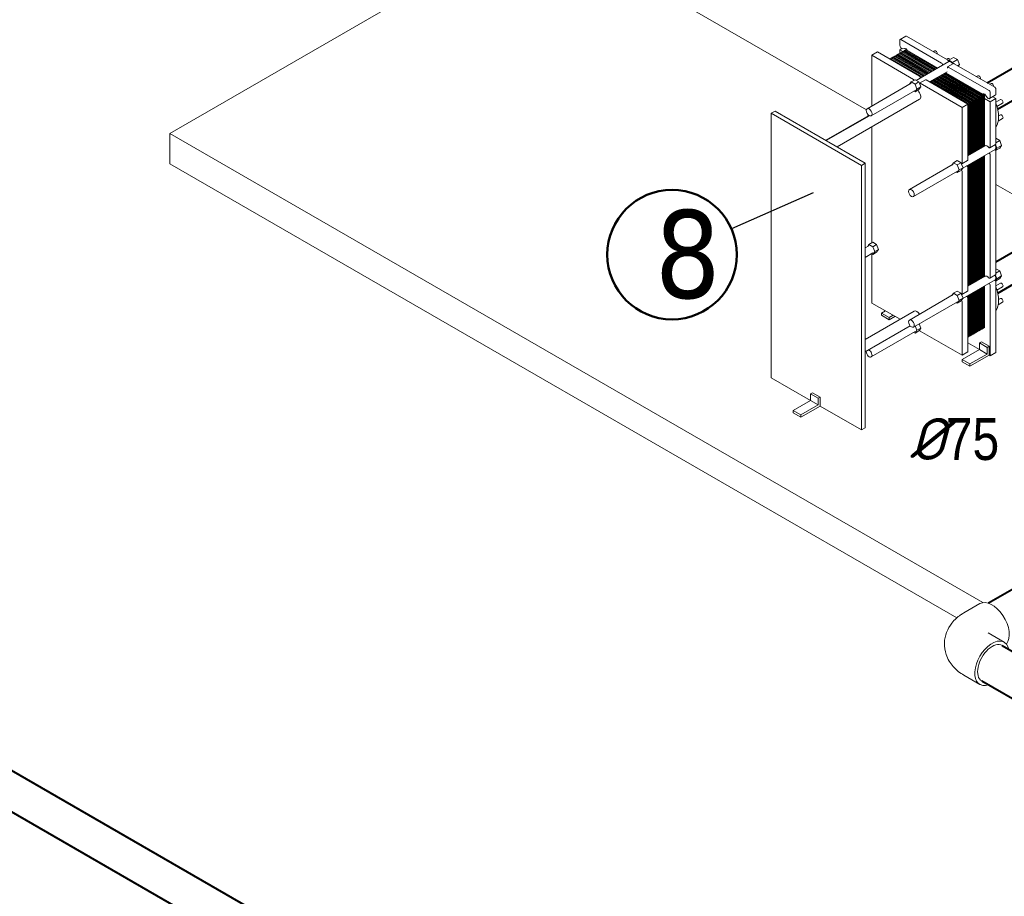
# Model space of a CAD drawing. Extents: x 4114239 to 5838486, y 780458 to 1383318.
# Tile 53 of 231: x 4347851 to 4353138, y 1052300 to 1057010. Entities that reach past the tile are written whole.
import ezdxf

# ---------------------------------------------------------------- set-up
doc = ezdxf.new("R2010")
doc.units = 0
doc.header["$MEASUREMENT"] = 0
for name, color, linetype, lineweight in [('1', 7, 'Continuous', 50), ('1-A', 1, 'Continuous', 40), ('Основные', 160, 'Continuous', 40)]:
    doc.layers.add(name, color=color, linetype=linetype, lineweight=lineweight)
doc.styles.add('ГОСТ 250', font='isocpeui.ttf', dxfattribs={"height": 300})

msp = doc.modelspace()

# ---------------------------------------------------------------- linework, layer by layer
at = {"color": 0, "linetype": 'Continuous', "lineweight": 0, "extrusion": (5.55112e-17, 0.816497, 0.57735)}
for p, q in [((4350637.4521, 1057541.4905), (4348657.5532, 1056398.3953, 0)), ((4352397.2323, 1056525.481), (4350637.4521, 1057541.4905)), ((4352578.7093, 1056902.7655), (4352609.6382, 1056920.6222, 0)), ((4352832.5476, 1056793.6688), (4352613.2832, 1056920.2612)), ((4352577.1995, 1056872.2914), (4352577.1995, 1056899.4283)), ((4352582.3543, 1056902.4044), (4352801.6187, 1056775.812)), ((4352426.6791, 1056818.4775), (4352457.6079, 1056836.3343)), ((4352426.6791, 1056818.4775), (4352426.6791, 1056546.1178)), ((4352651.0983, 1056688.909, 0), (4352426.6791, 1056818.4775)), ((4352682.0272, 1056706.7658), (4352457.6079, 1056836.3343)), ((4352546.2707, 1056813.3342), (4352546.2707, 1056807.3819)), ((4352717.891, 1056714.2491), (4352546.2707, 1056813.3342)), ((4352551.4255, 1056816.3103), (4352551.4255, 1056810.358)), ((4352723.0458, 1056717.2252), (4352551.4255, 1056816.3103)), ((4352556.5803, 1056819.2864), (4352556.5803, 1056813.3342)), ((4352728.2006, 1056720.2014), (4352556.5803, 1056819.2864)), ((4352561.7351, 1056822.2626), (4352561.7351, 1056816.3103)), ((4352733.3554, 1056723.1775, 0), (4352561.7351, 1056822.2626)), ((4352566.8899, 1056825.2387, 0), (4352566.8899, 1056819.2864)), ((4352738.5103, 1056726.1536), (4352566.8899, 1056825.2387, 0)), ((4352572.0447, 1056828.2148), (4352572.0447, 1056822.2626)), ((4352743.6651, 1056729.1298, 0), (4352572.0447, 1056828.2148)), ((4352577.1995, 1056848.4939, 0), (4352587.5091, 1056854.4462)), ((4352592.6639, 1056839.5655, 0), (4352577.1995, 1056848.4939)), ((4352577.1995, 1056831.1909, 0), (4352577.1995, 1056848.4939, 0)), ((4352577.1995, 1056831.1909, 0), (4352577.1995, 1056825.2387, 0)), ((4352748.8199, 1056732.1059), (4352577.1995, 1056831.1909, 0)), ((4352582.3543, 1056834.1671, 0), (4352582.3543, 1056828.2148)), ((4352753.9747, 1056735.082), (4352582.3543, 1056834.1671, 0)), ((4352587.5091, 1056837.1432), (4352587.5091, 1056831.1909, 0)), ((4352759.1295, 1056738.0581), (4352587.5091, 1056837.1432)), ((4352592.6639, 1056840.1193, 0), (4352592.6639, 1056834.1671, 0)), ((4352764.2843, 1056741.0343, 0), (4352592.6639, 1056840.1193, 0)), ((4352593.5427, 1056853.2143, 0), (4352602.4236, 1056855.4882, 0)), ((4352597.8187, 1056843.0955, 0), (4352597.8187, 1056837.1432, 0)), ((4352769.4391, 1056744.0104), (4352597.8187, 1056843.0955, 0)), ((4352602.9735, 1056846.0716), (4352602.9735, 1056840.1193, 0)), ((4352774.5939, 1056746.9865), (4352602.9735, 1056846.0716)), ((4352608.1284, 1056849.0477), (4352608.1284, 1056843.0955, 0)), ((4352617.0909, 1056843.8732, 0), (4352608.1284, 1056849.0477, 0)), ((4352779.7487, 1056749.9627), (4352617.0909, 1056843.8732, 0)), ((4352764.2176, 1056842.4118, 0), (4352756.1699, 1056837.7655)), ((4352525.6514, 1056801.4296, 0), (4352525.6514, 1056797.0494)), ((4352697.2718, 1056702.3446), (4352525.6514, 1056801.4296, 0)), ((4352530.8062, 1056804.4058), (4352530.8062, 1056798.4535)), ((4352702.4266, 1056705.3207), (4352530.8062, 1056804.4058)), ((4352535.961, 1056807.3819), (4352535.961, 1056801.4296, 0)), ((4352707.5814, 1056708.2968), (4352535.961, 1056807.3819)), ((4352541.1158, 1056810.358), (4352541.1158, 1056804.4058, 0)), ((4352712.7362, 1056711.273), (4352541.1158, 1056810.358)), ((4352839.4694, 1056784.4424), (4352664.9419, 1056683.6789)), ((4352835.2334, 1056801.4108, 0), (4352827.1857, 1056796.7645)), ((4352864.6161, 1056773.4106, 0), (4352833.6873, 1056755.5539)), ((4352840.0947, 1056792.0739), (4352837.116, 1056787.8362)), ((4352840.0947, 1056792.0739), (4352865.8688, 1056806.9546, 0)), ((4352860.714, 1056780.1694), (4352840.0947, 1056792.0739)), ((4352860.714, 1056780.1694), (4352886.488, 1056795.05)), ((4352863.5706, 1056772.807, 0), (4352860.714, 1056780.1694)), ((4352865.8688, 1056806.9546, 0), (4352886.488, 1056795.05)), ((4353087.5255, 1056646.4572), (4352868.2611, 1056773.0496, 0)), ((4352886.488, 1056795.05), (4352896.7976, 1056768.4785)), ((4352886.488, 1056762.5263), (4352896.7976, 1056768.4785)), ((4352896.7976, 1056768.4785), (4352890.8454, 1056760.0106)), ((4352830.4105, 1056728.7057, 0), (4352737.2184, 1056674.9012)), ((4352999.8938, 1056587.1483), (4352792.5599, 1056706.8526)), ((4353005.0486, 1056590.1244), (4352797.7147, 1056709.8287)), ((4353010.2034, 1056593.1005), (4352802.8695, 1056712.8048)), ((4353015.3582, 1056596.0767), (4352808.0243, 1056715.781)), ((4353020.513, 1056599.0528), (4352813.1791, 1056718.7571, 0)), ((4353025.6678, 1056602.0289), (4352818.3339, 1056721.7332, 0)), ((4353021.8601, 1056610.1796), (4352823.4887, 1056724.7094)), ((4352837.3323, 1056755.1928), (4353056.5967, 1056628.6004)), ((4352996.184, 1056708.4859, 0), (4352988.1363, 1056703.8396)), ((4352637.4009, 1056667.7781), (4352401.3106, 1056531.4713, 0)), ((4352629.4252, 1056663.1733), (4352638.0262, 1056675.4096, 0)), ((4352638.0262, 1056675.4096, 0), (4352658.6455, 1056687.3141)), ((4352638.0262, 1056675.4096, 0), (4352658.6455, 1056663.5051, 0)), ((4352679.2647, 1056675.4096, 0), (4352658.6455, 1056687.3141)), ((4352658.6455, 1056663.5051, 0), (4352679.2647, 1056675.4096, 0)), ((4352658.6455, 1056663.5051, 0), (4352668.9551, 1056636.9336, 0)), ((4352682.2435, 1056667.7323), (4352679.2647, 1056675.4096, 0)), ((4352689.5743, 1056648.8381), (4352682.2435, 1056667.7323)), ((4352714.0957, 1056686.5076), (4352683.1669, 1056668.6509, 0)), ((4352692.117, 1056699.3685), (4352685.5174, 1056703.1787)), ((4352911.2311, 1056538.7213), (4352686.8119, 1056668.2898, 0)), ((4352942.1599, 1056556.5781), (4352717.7407, 1056686.1466)), ((4352948.3457, 1056557.387, 0), (4352741.0118, 1056677.0913)), ((4352953.5005, 1056560.3631), (4352746.1666, 1056680.0674, 0)), ((4352958.6553, 1056563.3392), (4352751.3214, 1056683.0435, 0)), ((4352963.8101, 1056566.3154), (4352756.4762, 1056686.0197, 0)), ((4352968.9649, 1056569.2915), (4352761.631, 1056688.9958)), ((4352974.1198, 1056572.2676, 0), (4352766.7858, 1056691.9719)), ((4352979.2746, 1056575.2438, 0), (4352771.9406, 1056694.9481)), ((4352984.4294, 1056578.2199), (4352777.0954, 1056697.9242)), ((4352989.5842, 1056581.196), (4352782.2503, 1056700.9003)), ((4352994.739, 1056584.1722), (4352787.4051, 1056703.8765)), ((4353067.1998, 1056667.485, 0), (4353059.1521, 1056662.8386, 0)), ((4352659.2709, 1056629.8981, 0), (4352423.1806, 1056493.5914)), ((4352658.6455, 1056622.2666), (4352652.3491, 1056625.9018)), ((4352668.9551, 1056636.9336), (4352658.6455, 1056622.2666)), ((4352658.6455, 1056622.2666), (4352679.2647, 1056634.1711)), ((4352668.9551, 1056636.9336), (4352689.5743, 1056648.8381)), ((4352679.2647, 1056634.1711), (4352689.5743, 1056648.8381)), ((4353025.6678, 1056602.0289), (4353020.513, 1056599.0528, 0)), ((4353030.8226, 1056605.0051), (4353021.8601, 1056610.1796)), ((4353030.8226, 1056605.0051), (4353025.6678, 1056602.0289)), ((4353025.6678, 1056602.0289), (4353025.6678, 1056326.4794)), ((4353030.8226, 1056586.5945, 0), (4353030.8226, 1056605.0051)), ((4353036.5274, 1056604.8583, 0), (4353045.4083, 1056592.3295)), ((4353089.6607, 1056603.7291, 0), (4353058.7319, 1056585.8724)), ((4353061.7515, 1056619.672), (4353061.7515, 1056592.5467)), ((4353092.6803, 1056610.4035, 0), (4353092.6803, 1056637.5288)), ((4352683.5351, 1056581.919), (4352240.3681, 1056326.0564)), ((4352911.2311, 1056538.7213), (4352942.1599, 1056556.5781)), ((4352942.1599, 1056255.7753), (4352942.1599, 1056556.5781)), ((4352943.1909, 1056554.4109, 0), (4352942.1599, 1056555.0061, 0)), ((4352943.1909, 1056554.4109, 0), (4352942.1599, 1056553.8156)), ((4352948.3457, 1056557.387, 0), (4352943.1909, 1056554.4109)), ((4352943.1909, 1056554.4109, 0), (4352943.1909, 1056278.8613, 0)), ((4352953.5005, 1056560.3631), (4352948.3457, 1056557.387)), ((4352948.3457, 1056557.387, 0), (4352948.3457, 1056281.8375, 0)), ((4352958.6553, 1056563.3392), (4352953.5005, 1056560.3631)), ((4352953.5005, 1056560.3631), (4352953.5005, 1056284.8136)), ((4352963.8101, 1056566.3154), (4352958.6553, 1056563.3392)), ((4352958.6553, 1056563.3392), (4352958.6553, 1056287.7897, 0)), ((4352968.9649, 1056569.2915), (4352963.8101, 1056566.3154)), ((4352963.8101, 1056566.3154), (4352963.8101, 1056290.7659, 0)), ((4352974.1198, 1056572.2676, 0), (4352968.9649, 1056569.2915)), ((4352968.9649, 1056569.2915), (4352968.9649, 1056293.742)), ((4352979.2746, 1056575.2438, 0), (4352974.1198, 1056572.2676, 0)), ((4352974.1198, 1056572.2676, 0), (4352974.1198, 1056296.7181, 0)), ((4352984.4294, 1056578.2199), (4352979.2746, 1056575.2438, 0)), ((4352979.2746, 1056575.2438, 0), (4352979.2746, 1056299.6943, 0)), ((4352989.5842, 1056581.196), (4352984.4294, 1056578.2199)), ((4352984.4294, 1056578.2199), (4352984.4294, 1056302.6704)), ((4352994.739, 1056584.1722), (4352989.5842, 1056581.196, 0)), ((4352989.5842, 1056581.196), (4352989.5842, 1056305.6465, 0)), ((4352999.8938, 1056587.1483), (4352994.739, 1056584.1722)), ((4352994.739, 1056584.1722), (4352994.739, 1056308.6226)), ((4353005.0486, 1056590.1244), (4352999.8938, 1056587.1483)), ((4352999.8938, 1056587.1483), (4352999.8938, 1056311.5988, 0)), ((4353010.2034, 1056593.1005), (4353005.0486, 1056590.1244, 0)), ((4353005.0486, 1056590.1244), (4353005.0486, 1056314.5749)), ((4353015.3582, 1056596.0767), (4353010.2034, 1056593.1005, 0)), ((4353010.2034, 1056593.1005), (4353010.2034, 1056317.551)), ((4353020.513, 1056599.0528), (4353015.3582, 1056596.0767)), ((4353015.3582, 1056596.0767), (4353015.3582, 1056320.5272, 0)), ((4353020.513, 1056599.0528), (4353020.513, 1056323.5033, 0)), ((4353061.7515, 1056568.7377, 0), (4353030.8226, 1056586.5945, 0)), ((4353030.8226, 1056329.4556, 0), (4353030.8226, 1056586.5945, 0)), ((4353092.6803, 1056586.5945), (4353061.7515, 1056568.7377, 0)), ((4353061.7515, 1056568.7377, 0), (4353061.7515, 1056324.8215, 0)), ((4353076.3315, 1056596.0335, 0), (4353092.6803, 1056586.5945)), ((4353092.6803, 1056342.6783), (4353092.6803, 1056586.5945)), ((4353117.4155, 1056580.5088), (4353092.6803, 1056566.228)), ((4353129.0795, 1056560.3062), (4353098.6287, 1056542.7254)), ((4351886.4552, 1056506.5791, 0), (4351907.0744, 1056518.4836)), ((4351886.4552, 1056506.5791, 0), (4351886.4552, 1055085.4897, 0)), ((4352371.0072, 1056226.8229), (4351886.4552, 1056506.5791, 0)), ((4352391.6264, 1056238.7274, 0), (4351907.0744, 1056518.4836)), ((4352410.5893, 1056495.1625), (4352179.0285, 1056361.4709)), ((4352402.6136, 1056490.5578), (4352407.8251, 1056497.9719)), ((4352911.2311, 1056237.9185), (4352911.2311, 1056538.7213)), ((4353117.4155, 1056498.5069, 0), (4353107.0509, 1056492.5229, 0)), ((4352414.1297, 1056493.7198), (4352182.0481, 1056359.7275)), ((4353129.0795, 1056478.3042), (4353105.046, 1056464.4285)), ((4348657.5532, 1056398.3953, 0), (4353023.2567, 1053877.8552, 0)), ((4348657.5532, 1056235.096, 0), (4348657.5532, 1056398.3953, 0)), ((4352426.6791, 1056433.6231), (4352426.6791, 1055816.8033)), ((4353091.1705, 1056339.3411, 0), (4353060.2417, 1056321.4843)), ((4353097.8352, 1056319.0829), (4353090.1939, 1056338.7772, 0)), ((4353092.6803, 1056372.4396, 0), (4353092.6804, 1056372.4396, 0)), ((4353092.6803, 1056348.6305, 0), (4353113.2996, 1056360.535)), ((4353092.6804, 1056372.4396, 0), (4353113.2996, 1056360.535)), ((4353113.2996, 1056360.535, 0), (4353123.6092, 1056333.9636, 0)), ((4353088.1509, 1056312.0474, 0), (4352914.6773, 1056211.8924)), ((4353035.3569, 1056332.0734), (4352942.1599, 1056278.2661)), ((4353061.7515, 1056283.583), (4353061.7515, 1055623.9555, 0)), ((4353090.1029, 1056308.0827), (4353097.8352, 1056319.0829)), ((4353091.1705, 1056306.5204), (4353113.2996, 1056319.2966)), ((4353092.6803, 1056301.4398), (4353092.6803, 1055641.8123)), ((4353097.8352, 1056319.0829), (4353123.6092, 1056333.9636, 0)), ((4353123.6092, 1056333.9636, 0), (4353113.2996, 1056319.2966)), ((4352882.8371, 1053795.6272), (4348657.5532, 1056235.096, 0)), ((4352371.0072, 1056226.8229), (4352391.6264, 1056238.7274, 0)), ((4352391.6264, 1056238.7274, 0), (4352391.6264, 1054817.638)), ((4352864.2124, 1056233.2631), (4352628.1222, 1056096.9563)), ((4352856.2368, 1056228.6584), (4352864.8378, 1056240.8946, 0)), ((4352864.8378, 1056240.8946), (4352885.457, 1056252.7991, 0)), ((4352864.8378, 1056240.8946), (4352885.457, 1056228.9901, 0)), ((4352906.0763, 1056240.8946), (4352885.457, 1056252.7991, 0)), ((4352885.457, 1056228.9901, 0), (4352906.0763, 1056240.8946)), ((4352908.6537, 1056234.2517), (4352906.0763, 1056240.8946)), ((4352916.3859, 1056214.3231), (4352908.6537, 1056234.2517)), ((4352940.6501, 1056252.4381, 0), (4352909.7213, 1056234.5813)), ((4352948.3457, 1056231.3309), (4352948.3457, 1055580.9715)), ((4352953.5005, 1056234.307), (4352953.5005, 1055583.9476)), ((4352958.6553, 1056237.2831), (4352958.6553, 1055586.9238)), ((4352963.8101, 1056240.2593), (4352963.8101, 1055589.8999, 0)), ((4352968.9649, 1056243.2354, 0), (4352968.9649, 1055592.876, 0)), ((4352974.1198, 1056246.2115, 0), (4352974.1198, 1055595.8522, 0)), ((4352979.2746, 1056249.1877, 0), (4352979.2746, 1055598.8283, 0)), ((4352984.4294, 1056252.1638), (4352984.4294, 1055601.8044)), ((4352989.5842, 1056255.1399), (4352989.5842, 1055604.7805)), ((4352994.739, 1056258.116), (4352994.739, 1055607.7567)), ((4352999.8938, 1056261.0922), (4352999.8938, 1055610.7328)), ((4353005.0486, 1056264.0683), (4353005.0486, 1055613.7089)), ((4353010.2034, 1056267.0444), (4353010.2034, 1055616.6851)), ((4353015.3582, 1056270.0206), (4353015.3582, 1055619.6612, 0)), ((4353020.513, 1056272.9967), (4353020.513, 1055622.6373, 0)), ((4353025.6678, 1056275.9728), (4353025.6678, 1055625.6135)), ((4353030.8226, 1056278.949), (4353030.8226, 1055628.5896)), ((4352371.0072, 1054805.7334, 0), (4352371.0072, 1056226.8229)), ((4352886.0824, 1056195.3832), (4352649.9922, 1056059.0764)), ((4352885.457, 1056187.7516, 0), (4352879.1607, 1056191.3869, 0)), ((4352885.457, 1056228.9901, 0), (4352895.7667, 1056202.4186)), ((4352895.7667, 1056202.4186), (4352885.457, 1056187.7516, 0)), ((4352885.457, 1056187.7516, 0), (4352906.0763, 1056199.6562)), ((4352895.7667, 1056202.4186), (4352916.3859, 1056214.3231)), ((4352906.0763, 1056199.6562), (4352908.6537, 1056203.3229)), ((4352908.6537, 1056203.3229), (4352916.3859, 1056214.3231)), ((4352911.2311, 1056196.68), (4352911.2311, 1055537.0525)), ((4352938.0361, 1056225.3786), (4352938.0361, 1056222.7497, 0)), ((4352942.1599, 1055554.9093), (4352942.1599, 1056214.5368)), ((4352943.1909, 1056228.3547), (4352943.1909, 1055577.9954)), ((4353453.2696, 1055915.7776), (4353092.6803, 1056123.9639, 0)), ((4352411.2147, 1055801.9281), (4352431.8339, 1055813.8326, 0)), ((4352431.8339, 1055813.8326, 0), (4352452.4531, 1055801.9281)), ((4352391.6264, 1055783.3484), (4352410.5893, 1055794.2966, 0)), ((4352391.6264, 1055732.8417, 0), (4352432.4593, 1055756.4166)), ((4352402.6136, 1055789.6918, 0), (4352411.2147, 1055801.9281)), ((4352411.2147, 1055801.9281), (4352431.8339, 1055790.0236, 0)), ((4352431.8339, 1055790.0236, 0), (4352452.4531, 1055801.9281)), ((4352431.8339, 1055790.0236, 0), (4352442.1435, 1055763.4521)), ((4352442.1435, 1055763.4521), (4352431.8339, 1055748.7851, 0)), ((4352431.8339, 1055748.7851, 0), (4352452.4531, 1055760.6896)), ((4352442.1435, 1055763.4521), (4352462.7628, 1055775.3566)), ((4352452.4531, 1055801.9281), (4352462.7628, 1055775.3566)), ((4352462.7628, 1055775.3566), (4352452.4531, 1055760.6896)), ((4352431.8339, 1055748.7851, 0), (4352425.5375, 1055752.4203)), ((4352426.6791, 1055751.7612), (4352426.6791, 1055487.1207, 0)), ((4353113.2996, 1055659.6691, 0), (4353092.6803, 1055671.5736)), ((4353092.6803, 1055647.7646), (4353113.2996, 1055659.6691, 0)), ((4353123.6092, 1055633.0976), (4353113.2996, 1055659.6691, 0)), ((4353088.1509, 1055611.1815), (4352914.6773, 1055511.0265, 0)), ((4353035.3521, 1055631.2047), (4352942.1599, 1055577.4002, 0)), ((4353091.1705, 1055638.4751, 0), (4353060.2417, 1055620.6183)), ((4353097.8352, 1055618.2169), (4353090.1029, 1055607.2167, 0)), ((4353090.1939, 1055637.9112), (4353097.8352, 1055618.2169)), ((4353091.1705, 1055605.6544), (4353113.2996, 1055618.4306, 0)), ((4353092.6803, 1055222.3916), (4353092.6803, 1055600.5738)), ((4353097.8352, 1055618.2169), (4353123.6092, 1055633.0976)), ((4353113.2996, 1055618.4306, 0), (4353123.6092, 1055633.0976)), ((4352864.8378, 1055540.0287), (4352885.457, 1055551.9332, 0)), ((4352885.457, 1055551.9332), (4352906.0763, 1055540.0287, 0)), ((4352909.7213, 1055533.7153), (4352940.6501, 1055551.5721)), ((4352974.1198, 1055545.3456, 0), (4352974.1198, 1055320.9024, 0)), ((4352979.2746, 1055548.3217, 0), (4352979.2746, 1055323.8785, 0)), ((4352984.4294, 1055551.2978), (4352984.4294, 1055326.8546)), ((4352989.5842, 1055554.2739), (4352989.5842, 1055329.8307)), ((4352994.739, 1055557.2501), (4352994.739, 1055332.8069)), ((4352999.8938, 1055560.2262), (4352999.8938, 1055335.783)), ((4353005.0486, 1055563.2023), (4353005.0486, 1055338.7591, 0)), ((4353010.2034, 1055566.1785), (4353010.2034, 1055341.7353)), ((4353015.3582, 1055569.1546, 0), (4353015.3582, 1055344.7114)), ((4353020.513, 1055572.1307), (4353020.513, 1055347.6875, 0)), ((4353025.6678, 1055575.1069), (4353025.6678, 1055350.6637, 0)), ((4353030.8226, 1055578.083, 0), (4353030.8226, 1055353.6398)), ((4353061.7515, 1055582.7171), (4353061.7515, 1055204.5349)), ((4353117.4155, 1055593.9343), (4353092.6803, 1055579.6535)), ((4353129.0795, 1055573.7317), (4353098.6287, 1055556.1509)), ((4352864.2124, 1055532.3971), (4352628.1222, 1055396.0904)), ((4352886.0824, 1055494.5172), (4352649.9922, 1055358.2104)), ((4352856.2368, 1055527.7924, 0), (4352864.8378, 1055540.0287, 0)), ((4352864.8378, 1055540.0287), (4352885.457, 1055528.1241, 0)), ((4352885.457, 1055486.8857, 0), (4352879.1607, 1055490.5209)), ((4352885.457, 1055528.1241, 0), (4352906.0763, 1055540.0287)), ((4352885.457, 1055528.1241, 0), (4352895.7667, 1055501.5526)), ((4352895.7667, 1055501.5526), (4352885.457, 1055486.8857, 0)), ((4352885.457, 1055486.8857, 0), (4352906.0763, 1055498.7902)), ((4352895.7667, 1055501.5526), (4352916.3859, 1055513.4572)), ((4352906.0763, 1055540.0287), (4352908.6537, 1055533.3858, 0)), ((4352908.6537, 1055502.4569, 0), (4352906.0763, 1055498.7902)), ((4352916.3859, 1055513.4572), (4352908.6537, 1055533.3858)), ((4352908.6537, 1055502.4569, 0), (4352916.3859, 1055513.4572)), ((4352911.2311, 1055207.3645, 0), (4352911.2311, 1055495.8141)), ((4352938.0361, 1055524.5126), (4352938.0361, 1055521.8837)), ((4352942.1599, 1055225.2213), (4352942.1599, 1055513.6708)), ((4352943.1909, 1055527.4888, 0), (4352943.1909, 1055303.0456)), ((4352948.3457, 1055530.4649), (4352948.3457, 1055306.0217, 0)), ((4352953.5005, 1055533.441), (4352953.5005, 1055308.9978, 0)), ((4352958.6553, 1055536.4172, 0), (4352958.6553, 1055311.974, 0)), ((4352963.8101, 1055539.3933, 0), (4352963.8101, 1055314.9501, 0)), ((4352968.9649, 1055542.3694, 0), (4352968.9649, 1055317.9262, 0)), ((4353129.0795, 1055491.7298, 0), (4353105.046, 1055477.854, 0)), ((4353117.4155, 1055511.9324, 0), (4353107.0509, 1055505.9484)), ((4352654.3751, 1055443.923), (4352391.6264, 1055292.225, 0)), ((4352426.6791, 1055487.1207, 0), (4352577.9374, 1055399.7917, 0)), ((4352479.2581, 1055433.6969), (4352499.235, 1055445.2305, 0)), ((4352479.2581, 1055421.7924, 0), (4352479.2581, 1055433.6969)), ((4352520.4966, 1055409.8878, 0), (4352479.2581, 1055433.6969)), ((4352479.2581, 1055421.7924, 0), (4352520.4966, 1055397.9833, 0)), ((4352540.4735, 1055421.4215), (4352520.4966, 1055409.8878, 0)), ((4352520.4966, 1055397.9833, 0), (4352550.7831, 1055415.4692)), ((4352520.4966, 1055397.9833, 0), (4352520.4966, 1055409.8878, 0)), ((4352632.9864, 1055364.2321), (4352391.6264, 1055224.8828)), ((4352659.2709, 1055333.8062), (4352423.1806, 1055197.4994)), ((4352668.9551, 1055340.8416), (4352658.6455, 1055326.1746)), ((4352658.6455, 1055326.1746), (4352679.2647, 1055338.0792)), ((4352659.979, 1055363.9763, 0), (4352668.9551, 1055340.8416)), ((4352668.9551, 1055340.8416), (4352689.5743, 1055352.7461)), ((4352679.2647, 1055338.0792), (4352682.353, 1055342.4728)), ((4352680.5982, 1055375.8808, 0), (4352689.5743, 1055352.7461)), ((4352689.5743, 1055352.7461), (4352682.353, 1055342.4728)), ((4352686.8119, 1055336.933), (4352911.2311, 1055207.3645, 0)), ((4352989.5842, 1055329.8307), (4352984.4294, 1055332.8069)), ((4352994.739, 1055332.8069), (4352989.5842, 1055335.783)), ((4352999.8938, 1055335.783), (4352994.739, 1055338.7591)), ((4353005.0486, 1055338.7591, 0), (4352999.8938, 1055341.7353)), ((4353010.2034, 1055341.7353), (4353005.0486, 1055344.7114)), ((4353015.3582, 1055344.7114), (4353010.2034, 1055347.6875, 0)), ((4353020.513, 1055347.6875, 0), (4353015.3582, 1055350.6637)), ((4353025.6678, 1055350.6637, 0), (4353020.513, 1055353.6398)), ((4353030.8226, 1055353.6398), (4353025.6678, 1055356.6159)), ((4352658.6455, 1055326.1746), (4352652.3491, 1055329.8099, 0)), ((4352943.1909, 1055303.0456), (4352942.1599, 1055303.6408)), ((4352948.3457, 1055306.0217, 0), (4352943.1909, 1055308.9978)), ((4352953.5005, 1055308.9978, 0), (4352948.3457, 1055311.974)), ((4352958.6553, 1055311.974, 0), (4352953.5005, 1055314.9501, 0)), ((4352963.8101, 1055314.9501, 0), (4352958.6553, 1055317.9262)), ((4352968.9649, 1055317.9262, 0), (4352963.8101, 1055320.9024)), ((4352974.1198, 1055320.9024, 0), (4352968.9649, 1055323.8785)), ((4352979.2746, 1055323.8785, 0), (4352974.1198, 1055326.8546)), ((4352984.4294, 1055326.8546), (4352979.2746, 1055329.8307)), ((4353005.0486, 1055272.9859), (4353015.3582, 1055278.9381)), ((4353015.3582, 1055278.9381), (4353056.5967, 1055255.1291)), ((4352912.2621, 1055183.702, 0), (4353005.0486, 1055237.2723)), ((4353005.0486, 1055237.2723), (4352942.1599, 1055273.5811)), ((4353046.2871, 1055249.1768), (4353005.0486, 1055272.9859)), ((4353005.0486, 1055237.2723), (4353005.0486, 1055272.9859)), ((4353005.0486, 1055237.2723), (4353046.2871, 1055213.4633)), ((4353056.5967, 1055255.1291), (4353046.2871, 1055249.1768, 0)), ((4353046.2871, 1055213.4633), (4353046.2871, 1055249.1768, 0)), ((4353056.5967, 1055255.1291), (4353056.5967, 1055207.511)), ((4352911.2311, 1055207.3645, 0), (4352942.1599, 1055225.2213)), ((4352912.2621, 1055171.7974), (4352912.2621, 1055183.702, 0)), ((4352953.5005, 1055159.8929), (4352912.2621, 1055183.702, 0)), ((4353046.2871, 1055213.4633), (4352953.5005, 1055159.8929, 0)), ((4352953.5005, 1055147.9884), (4353056.5967, 1055207.511)), ((4353061.7515, 1055204.5349), (4353056.5967, 1055207.511, 0)), ((4353061.7515, 1055204.5349), (4353092.6803, 1055222.3916)), ((4352912.2621, 1055171.7974), (4352953.5005, 1055147.9884)), ((4352953.5005, 1055147.9884), (4352953.5005, 1055159.8929, 0)), ((4351886.4552, 1055085.4897, 0), (4352097.8023, 1054963.4683, 0)), ((4352005.0158, 1054909.898), (4352097.8023, 1054963.4683, 0)), ((4352097.8023, 1054999.1819, 0), (4352108.1119, 1055005.1342)), ((4352139.0408, 1054975.3728), (4352097.8023, 1054999.1819, 0)), ((4352097.8023, 1054963.4683, 0), (4352097.8023, 1054999.1819, 0)), ((4352097.8023, 1054963.4683, 0), (4352139.0408, 1054939.6593, 0)), ((4352108.1119, 1055005.1342), (4352149.3504, 1054981.3251)), ((4352149.3504, 1054981.3251), (4352139.0408, 1054975.3728)), ((4352139.0408, 1054939.6593, 0), (4352139.0408, 1054975.3728)), ((4352149.3504, 1054981.3251), (4352149.3504, 1054933.707, 0)), ((4352005.0158, 1054897.9935), (4352005.0158, 1054909.898)), ((4352046.2542, 1054886.0889), (4352005.0158, 1054909.898)), ((4352139.0408, 1054939.6593, 0), (4352046.2542, 1054886.0889)), ((4352046.2542, 1054874.1844), (4352149.3504, 1054933.707, 0)), ((4352149.3504, 1054933.707, 0), (4352371.0072, 1054805.7334, 0)), ((4352005.0158, 1054897.9935), (4352046.2542, 1054874.1844)), ((4352046.2542, 1054874.1844), (4352046.2542, 1054886.0889)), ((4352371.0072, 1054805.7334, 0), (4352391.6264, 1054817.638)), ((4353006.7177, 1053872.2381), (4352920.4507, 1053822.4318)), ((4353137.7177, 1053665.5011), (4353051.4507, 1053715.3074)), ((4353006.7177, 1053438.6025), (4352920.4507, 1053488.4088))]:
    msp.add_line(p, q, dxfattribs=at)
at = {"linetype": 'Continuous', "lineweight": 40, "extrusion": (5.55112e-17, 0.816497, 0.57735)}
for p, q in [((4353046.0318, 1056670.4136), (4353323.3024, 1056830.4959)), ((4353102.0895, 1056529.5735, 0), (4353398.3024, 1056700.5921)), ((4353092.6803, 1055708.7096), (4353323.3024, 1055841.8593, 0)), ((4353102.5028, 1055541.1755, 0), (4353398.3024, 1055711.9555)), ((4345264.0779, 1054445.0578, 0), (4357426.3465, 1047423.1688, 0)), ((4345171.9796, 1054275.6557, 0), (4357325.625, 1047258.7453, 0)), ((4353719.9582, 1054259.7789), (4353052.7881, 1053874.5881)), ((4353127.2177, 1053647.3146, 0), (4354491.8033, 1052859.4708)), ((4353017.2177, 1053456.789, 0), (4354381.8033, 1052668.9452))]:
    msp.add_line(p, q, dxfattribs=at)
msp.add_line((4352111.6599, 1056078.8076), (4351672.4797, 1055886.7642))
at = {"color": 0, "linetype": 'Continuous', "lineweight": 0, "extrusion": (-3.14741e-17, 1.10026e-16, -1)}
for centre, major_axis, start_param, end_param in [((4352613.2832, 1056914.3089, 0), (-3.645, 6.3133), 0, 0.785398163), ((4352582.3543, 1056896.4521), (-3.645, 6.3133), 5.497787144, 7.068583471), ((4353056.5967, 1056622.6482), (-3.645, 6.3133), 0.785398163, 2.35619449), ((4353087.5255, 1056640.505, 0), (3.645, -6.3133), 3.926990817, 5.497787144)]:
    msp.add_ellipse(centre, major_axis=major_axis, ratio=0.577350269, start_param=start_param, end_param=end_param, dxfattribs=at)
at = {"color": 0, "linetype": 'Continuous', "lineweight": 0, "extrusion": (9.24296e-17, 1.17463e-16, -1)}
msp.add_ellipse((4352587.5091, 1056866.3507, 0), major_axis=(7.29, -12.6267), ratio=0.577350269, start_param=0.160228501, end_param=2.355224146, dxfattribs=at)
at = {"color": 0, "linetype": 'Continuous', "lineweight": 0, "extrusion": (-7.41039e-17, 4.05907e-16, -1)}
msp.add_ellipse((4352608.4572, 1056842.3518), major_axis=(7.29, -12.6267), ratio=0.577350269, start_param=3.301821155, end_param=4.919583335, dxfattribs=at)
at = {"color": 0, "linetype": 'Continuous', "lineweight": 0, "extrusion": (-8.32667e-17, 1.44222e-16, -1)}
for centre, major_axis, start_param, end_param in [((4352770.0496, 1056832.3105), (5.832, -10.1013), 3.141592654, 5.769772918), ((4352841.0654, 1056791.3095), (5.832, -10.1013), 3.141592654, 4.613866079), ((4353002.016, 1056698.3846), (5.832, -10.1013), 3.141592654, 5.769772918), ((4353073.0318, 1056657.3837), (5.832, -10.1013), 3.141592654, 5.769772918), ((4353123.2475, 1056570.4075, 0), (5.832, -10.1013), 3.141592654, 6.283185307), ((4353123.2475, 1056488.4056), (5.832, -10.1013), 3.141592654, 6.283185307), ((4353056.5967, 1055626.9317, 0), (3.645, -6.3133), 5.497787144, 7.592183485), ((4353087.5255, 1055644.7884), (3.645, -6.3133), 5.497787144, 6.283185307), ((4353123.2475, 1055583.833), (5.832, -10.1013), 3.141592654, 6.283185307), ((4353123.2475, 1055501.8311), (5.832, -10.1013), 3.141592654, 6.283185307)]:
    msp.add_ellipse(centre, major_axis=major_axis, ratio=0.577350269, start_param=start_param, end_param=end_param, dxfattribs=at)
at = {"color": 0, "linetype": 'Continuous', "lineweight": 0, "extrusion": (-4.26297e-17, 2.95881e-16, -1)}
for centre, major_axis, start_param, end_param in [((4352801.6187, 1056769.8598), (-3.645, 6.3133), 0.785398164, 2.613368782), ((4352832.5476, 1056787.7165), (3.645, -6.3133), 3.926990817, 5.016161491), ((4352832.5476, 1056787.7165), (3.645, -6.3133), 5.016161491, 5.754961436)]:
    msp.add_ellipse(centre, major_axis=major_axis, ratio=0.577350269, start_param=start_param, end_param=end_param, dxfattribs=at)
at = {"color": 0, "linetype": 'Continuous', "lineweight": 0, "extrusion": (-1.11556e-17, 1.85856e-16, -1)}
for centre, major_axis, start_param, end_param in [((4352850.4044, 1056765.5024), (10.935, -18.94), 3.141592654, 4.72414788), ((4353077.2159, 1056330.9874), (10.935, -18.94), 4.700629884, 5.497787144), ((4353056.5967, 1056286.5592), (-3.645, 6.3133), 0.528225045, 2.35619449), ((4353087.5255, 1056304.4159), (3.645, -6.3133), 3.669817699, 4.450589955), ((4353077.2159, 1056330.9874), (10.935, -18.94), 5.497787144, 6.283185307), ((4353087.5255, 1056304.4159), (3.645, -6.3133), 4.450589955, 5.497787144), ((4352906.0763, 1056199.6562), (-3.645, 6.3133), 1.308996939, 2.35619449), ((4352937.0051, 1056217.5129), (3.645, -6.3133), 3.669817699, 5.497787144), ((4352431.8339, 1055813.8326), (3.645, -6.3133), 1.570795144, 2.355279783), ((4353046.2871, 1055612.2647), (-10.935, 18.94), 0, 1.308996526), ((4353077.2159, 1055630.1215), (10.935, -18.94), 4.700629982, 6.283185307), ((4352412.2456, 1055216.4394), (-10.935, 18.94), 0.633846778, 5.497787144), ((4352412.2456, 1055216.4394), (-10.935, 18.94), 5.497787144, 5.649338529)]:
    msp.add_ellipse(centre, major_axis=major_axis, ratio=0.577350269, start_param=start_param, end_param=end_param, dxfattribs=at)
at = {"color": 0, "linetype": 'Continuous', "lineweight": 0, "extrusion": (4.0637e-17, 1.51659e-16, -1)}
for centre, major_axis, start_param, end_param in [((4352868.2611, 1056767.0973), (-3.645, 6.3133), 0, 0.785398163), ((4352837.3323, 1056749.2405), (-3.645, 6.3133), 4.974925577, 7.068583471), ((4353030.4938, 1056598.6889, 0), (-7.29, 12.6267), 6.075990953, 7.693753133)]:
    msp.add_ellipse(centre, major_axis=major_axis, ratio=0.577350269, start_param=start_param, end_param=end_param, dxfattribs=at)
at = {"color": 0, "linetype": 'Continuous', "lineweight": 0, "extrusion": (3.31999e-17, 2.75563e-16, -1)}
for centre, major_axis, start_param, end_param in [((4352682.0272, 1056700.8136), (3.645, -6.3133), 3.926990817, 5.754961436), ((4352651.0983, 1056682.9568, 0), (-3.645, 6.3133), 0.785398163, 1.570796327), ((4352906.0763, 1055498.7902, 0), (-3.645, 6.3133), 1.308997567, 2.35619449), ((4352937.0051, 1055516.647), (3.645, -6.3133), 3.669818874, 5.497787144)]:
    msp.add_ellipse(centre, major_axis=major_axis, ratio=0.577350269, start_param=start_param, end_param=end_param, dxfattribs=at)
at = {"color": 0, "linetype": 'Continuous', "lineweight": 0, "extrusion": (1.12748e-16, 1.93293e-16, -1)}
for centre, start_param, end_param in [((4352686.8119, 1056662.3375, 0), 5.979413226, 7.068583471), ((4352717.7407, 1056680.1943, 0), 0, 0.785398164)]:
    msp.add_ellipse(centre, major_axis=(-3.645, 6.3133), ratio=0.577350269, start_param=start_param, end_param=end_param, dxfattribs=at)
at = {"color": 0, "linetype": 'Continuous', "lineweight": 0, "extrusion": (6.4674e-17, 1.65537e-16, -1)}
for centre, major_axis, start_param, end_param in [((4352685.1551, 1056628.2419, 0), (7.29, -12.6267), 1.336683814, 2.158185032), ((4352668.9551, 1056607.1723, 0), (14.58, -25.2533), 4.478276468, 6.283185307), ((4352937.0051, 1055557.8854, 0), (3.645, -6.3133), 5.497787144, 6.283185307), ((4352906.0763, 1055540.0287, 0), (3.645, -6.3133), 5.497787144, 6.544985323)]:
    msp.add_ellipse(centre, major_axis=major_axis, ratio=0.577350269, start_param=start_param, end_param=end_param, dxfattribs=at)
at = {"color": 0, "linetype": 'Continuous', "lineweight": 0, "extrusion": (-5.92297e-17, 1.581e-16, -1)}
for centre, end_param in [((4353082.3707, 1056616.3558), 6.283185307), ((4353051.4419, 1056598.499), 7.693753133)]:
    msp.add_ellipse(centre, major_axis=(7.29, -12.6267), ratio=0.577350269, start_param=5.497787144, end_param=end_param, dxfattribs=at)
at = {"color": 0, "linetype": 'Continuous', "lineweight": 0, "extrusion": (1.28814e-17, 1.99733e-16, -1)}
msp.add_ellipse((4352993.708, 1056553.602, 0), major_axis=(-80.19, 138.8932), ratio=0.577350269, start_param=1.846159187, end_param=2.866229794, dxfattribs=at)
msp.add_ellipse((4352993.708, 1056553.602, 0), major_axis=(-80.19, 138.8932), ratio=0.577350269, start_param=1.846159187, end_param=2.866229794, dxfattribs=at)
at = {"color": 0, "linetype": 'Continuous', "lineweight": 0, "extrusion": (-1.11556e-17, 1.85856e-16, -1)}
for centre in [(4352412.2456, 1056512.5314, 0), (4352639.0572, 1056078.0164), (4352639.0572, 1055377.1504)]:
    msp.add_ellipse(centre, major_axis=(-10.935, 18.94), ratio=0.577350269, dxfattribs=at)
at = {"color": 0, "linetype": 'Continuous', "lineweight": 0, "extrusion": (8.49925e-17, 2.41367e-16, -1)}
for centre, end_param in [((4353087.5255, 1056345.6544), 6.283185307), ((4353056.5967, 1056327.7976), 7.592182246), ((4352906.0763, 1056240.8946), 6.544984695), ((4352937.0051, 1056258.7514), 6.283185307)]:
    msp.add_ellipse(centre, major_axis=(3.645, -6.3133), ratio=0.577350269, start_param=5.497787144, end_param=end_param, dxfattribs=at)
at = {"color": 0, "linetype": 'Continuous', "lineweight": 0, "extrusion": (-2.77556e-17, 4.80741e-17, -1)}
msp.add_ellipse((4353046.2871, 1056313.1306), major_axis=(-10.935, 18.94), ratio=0.577350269, start_param=6.282741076, end_param=7.592182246, dxfattribs=at)
at = {"color": 0, "linetype": 'Continuous', "lineweight": 0, "extrusion": (-3.71854e-18, 6.19519e-17, -1)}
for centre, major_axis, start_param, end_param in [((4353087.5255, 1055603.55), (3.645, -6.3133), 3.669817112, 4.450589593), ((4353087.5255, 1055603.55), (3.645, -6.3133), 4.450589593, 5.497787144), ((4353056.5967, 1055585.6932), (-3.645, 6.3133), 0.528224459, 2.35619449)]:
    msp.add_ellipse(centre, major_axis=major_axis, ratio=0.577350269, start_param=start_param, end_param=end_param, dxfattribs=at)
at = {"color": 0, "linetype": 'Continuous', "lineweight": 0, "extrusion": (9.16287e-18, 2.61685e-16, -1)}
msp.add_ellipse((4352993.708, 1055567.0275), major_axis=(-80.19, 138.8932), ratio=0.577350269, start_param=1.846159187, end_param=2.866229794, dxfattribs=at)
msp.add_ellipse((4352993.708, 1055567.0275), major_axis=(-80.19, 138.8932), ratio=0.577350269, start_param=1.846159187, end_param=2.866229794, dxfattribs=at)
at = {"color": 0, "linetype": 'Continuous', "lineweight": 0, "extrusion": (-6.66668e-17, 2.82004e-16, -1)}
msp.add_ellipse((4352668.9551, 1055418.6697, 0), major_axis=(-14.58, 25.2533), ratio=0.577350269, start_param=0, end_param=1.54122496, dxfattribs=at)
at = {"color": 0, "linetype": 'Continuous', "lineweight": 0, "extrusion": (-3.51927e-17, 1.71978e-16, -1)}
msp.add_ellipse((4352686.8119, 1055342.8852), major_axis=(3.645, -6.3133), ratio=0.577350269, start_param=0.785398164, end_param=1.830526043, dxfattribs=at)
at = {"color": 0, "linetype": 'Continuous', "lineweight": 0, "extrusion": (2.03185e-17, 7.58296e-17, -1)}
msp.add_ellipse((4353072.2177, 1053758.7887), major_axis=(-65.5, 113.4493), ratio=0.577350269, start_param=0, end_param=2.936473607, dxfattribs=at)
at = {"color": 0, "linetype": 'Continuous', "lineweight": 0, "extrusion": (3.89112e-17, 2.3393e-16, -1)}
msp.add_ellipse((4353072.2177, 1053552.0518), major_axis=(-65.5, -113.4493), ratio=0.577350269, start_param=5.709109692, end_param=9.998853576, dxfattribs=at)
at = {"color": 0, "linetype": 'Continuous', "lineweight": 0, "extrusion": (6.29482e-17, 2.20052e-16, -1)}
msp.add_ellipse((4353072.2177, 1053552.0518), major_axis=(-55, -95.2628), ratio=0.577350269, start_param=0, end_param=3.141592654, dxfattribs=at)
at = {"color": 0, "linetype": 'Continuous', "lineweight": 0}
msp.add_open_spline([(4352920.4507, 1053488.4088), (4352900.4469, 1053499.958), (4352880.9733, 1053514.6665), (4352848.1663, 1053551.8405), (4352834.4007, 1053573.5762), (4352819.2906, 1053618.4383), (4352815.9309, 1053639.8075), (4352817.2488, 1053680.8018), (4352821.3514, 1053700.2797), (4352835.2272, 1053737.0215, 0), (4352845.3465, 1053753.9041), (4352870.8322, 1053786.08), (4352886.8147, 1053800.1554), (4352908.9755, 1053815.5061), (4352914.6837, 1053819.1022, 0), (4352920.4507, 1053822.4318)], degree=3, knots=[4.71238898, 4.71238898, 4.71238898, 4.71238898, 5.026548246, 5.026548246, 5.305725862, 5.305725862, 5.516345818, 5.516345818, 5.712467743, 5.712467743, 5.92669787, 5.92669787, 6.192614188, 6.192614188, 6.283185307, 6.283185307, 6.283185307, 6.283185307], dxfattribs=at)
at = {"layer": '1'}
msp.add_circle((4351353.8246, 1055747.4237), 347.7886, dxfattribs=at)

# ---------------------------------------------------------------- texts
at = {"layer": '1-A', "insert": (4351261.0138, 1055505.8235), "char_height": 471.744, "attachment_point": 7}
msp.add_mtext('\\P{\\fTahoma|b0|i0|c204|p32;8}', dxfattribs=at)
at = {"layer": 'Основные', "color": 0, "insert": (4353110.7282, 1054641.1606), "char_height": 225, "attachment_point": 9, "style": 'ГОСТ 250'}
msp.add_mtext('%%C{\\fArial Narrow|b0|i0|c0|p34;75}', dxfattribs=at)

doc.saveas('drawing.dxf')
